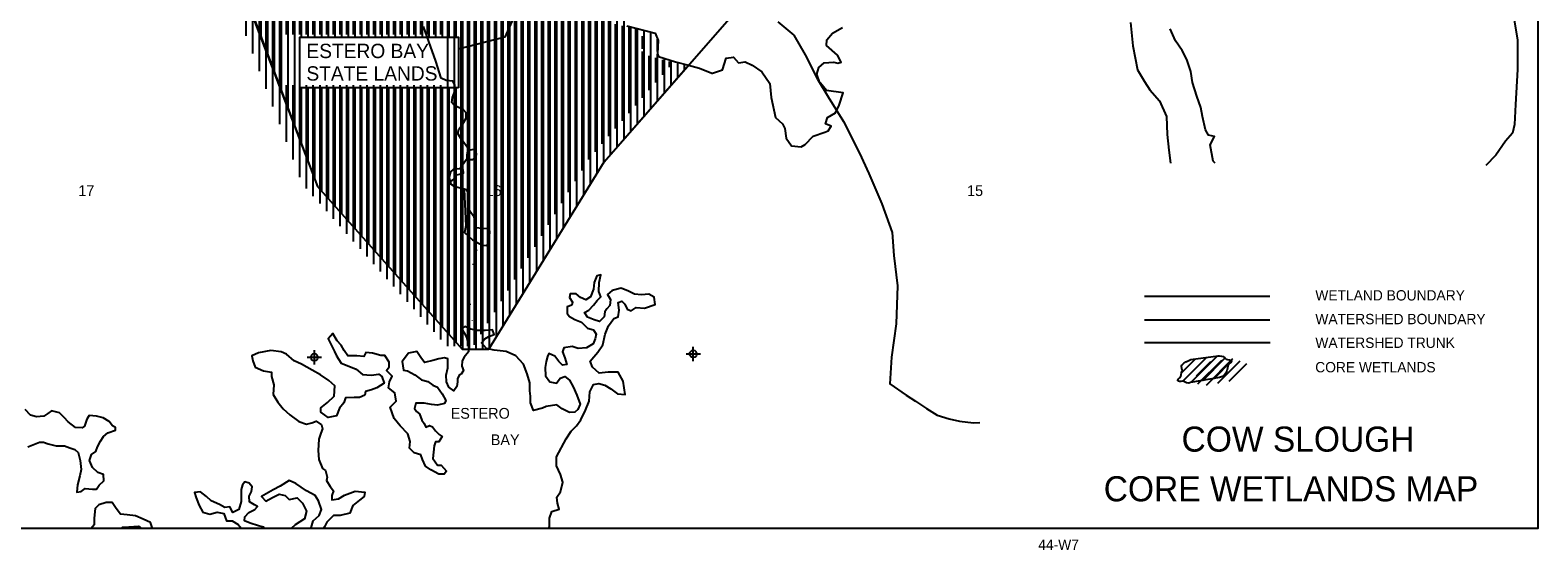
# Model space of a CAD drawing. Extents: x 184657 to 216657, y 772943 to 794247.
# Tile 2 of 4: x 195620 to 216657, y 772943 to 780192. Entities that reach past the tile are written whole.
import ezdxf
from ezdxf.enums import TextEntityAlignment as Align

# ---------------------------------------------------------------- set-up
doc = ezdxf.new("R2010")
doc.units = 0
doc.header["$LTSCALE"] = 400
doc.header["$PDMODE"] = 34
doc.header["$PDSIZE"] = 100
doc.linetypes.add('STREAM', pattern=[0])
doc.layers.get('0').update_dxf_attribs({"linetype": 'CONTINUOUS'})
for name, color, linetype in [('BORDER', 11, 'CONTINUOUS'), ('DIMS', 7, 'CONTINUOUS'), ('SEC', 2, 'CONTINUOUS'), ('TEXT', 2, 'CONTINUOUS'), ('TRUNKS', 5, 'STREAM'), ('WATER', 4, 'CONTINUOUS'), ('WETDBA', 11, 'CONTINUOUS'), ('WETFILL', 12, 'CONTINUOUS'), ('WSHEDS', 3, 'CONTINUOUS')]:
    doc.layers.add(name, color=color, linetype=linetype)

# ---------------------------------------------------------------- blocks, each defined once
blk = doc.blocks.new('*X')
at = {"color": 0}
for p, q in [((197059.756058, 784002.578617), (200273.501885, 787216.324444)), ((196812.711529, 783622.951566), (200292.629537, 787102.869574)), ((196933.203573, 783610.861088), (200295.264716, 786972.922232)), ((197073.971285, 783619.046279), (200309.197929, 786854.272923)), ((197212.713375, 783625.205848), (200327.834095, 786740.326568)), ((197348.214088, 783628.124039), (200342.507743, 786622.417695)), ((197483.7148, 783631.04223), (200438.094111, 786585.421541)), ((198275.101393, 783626.933694), (201227.421234, 786579.253535)), ((198408.412133, 783627.661912), (201361.67748, 786580.927259)), ((197621.536969, 783636.281877), (200559.64616, 786574.391068)), ((197759.895225, 783642.057612), (200687.597885, 786569.760272)), ((197895.620412, 783645.200278), (200820.559998, 786570.139864)), ((198021.665162, 783638.662506), (200953.522111, 786570.519455)), ((198147.709912, 783632.124734), (201090.214042, 786574.628865)), ((198541.722873, 783628.390131), (201470.631387, 786557.298645)), ((198671.411715, 783625.496451), (201564.659207, 786518.743944)), ((198800.734764, 783622.236979), (201654.735726, 786476.237941)), ((198930.655364, 783619.575057), (201742.721978, 786431.641671)), ((199063.593874, 783619.931047), (201830.708229, 786387.045401)), ((199196.532385, 783620.287036), (201918.694481, 786342.449131)), ((199331.78655, 783622.958679), (202004.124228, 786295.296358)), ((199469.871901, 783628.461509), (202005.487994, 786164.077601)), ((199610.980802, 783636.987888), (201990.094575, 786016.101662)), ((199752.084811, 783645.509376), (201982.133432, 785875.557997)), ((199883.106096, 783643.94814), (201975.438306, 785736.280349)), ((198209.40638, 781837.665901), (201970.359131, 785598.618653)), ((198341.988901, 781837.665901), (201965.279956, 785460.956956)), ((198474.571423, 781837.665901), (201959.55114, 785322.645618)), ((198607.153944, 781837.665901), (201953.473139, 785183.985097)), ((198739.736465, 781837.665901), (201948.200597, 785046.130033)), ((198872.318987, 781837.665901), (201944.404857, 784909.751771)), ((199004.901508, 781837.665901), (201975.473214, 784808.237607)), ((199137.48403, 781837.665901), (202011.554927, 784711.736798)), ((199270.066551, 781837.665901), (202049.131153, 784616.730503)), ((199402.649073, 781837.665901), (202090.889908, 784525.906737)), ((199502.586026, 781805.020333), (202136.377655, 784438.811962)), ((202000.922723, 784170.774509), (202176.41951, 784346.271296)), ((199502.586026, 781672.437811), (201915.37709, 784085.228875)), ((199502.586026, 781539.85529), (201909.2228, 783946.492065)), ((199502.586026, 781407.272769), (201933.045614, 783837.732357)), ((199502.586026, 781274.690247), (202027.54528, 783799.649501)), ((201999.260767, 783638.782467), (202147.112544, 783786.634244)), ((202120.163933, 783627.103111), (202256.450594, 783763.389773)), ((202236.813896, 783611.170552), (202369.630014, 783743.986671)), ((202365.547824, 783607.321959), (202492.89366, 783734.667795)), ((202496.733589, 783605.925203), (202613.565864, 783722.757478)), ((202623.153336, 783599.762428), (202748.97979, 783725.588882)), ((202749.548931, 783593.575502), (202878.331786, 783722.358357)), ((202875.406916, 783586.850966), (203008.091985, 783719.536034)), ((203012.962503, 783591.824031), (203093.09769, 783671.959218)), ((196274.573093, 782952.230609), (196818.211529, 783495.869044)), ((196282.440126, 783092.680164), (196677.990665, 783488.230703)), ((196290.041465, 782835.116459), (196958.432392, 783503.507386)), ((196328.351919, 782740.844391), (197098.653255, 783511.145728)), ((196339.617682, 783282.440241), (196537.769802, 783480.592361)), ((196352.620671, 783428.025751), (196397.548939, 783472.954019)), ((196378.45417, 782658.364121), (197233.698711, 783513.608663)), ((196407.01849, 782554.34592), (197366.445282, 783513.772712)), ((196432.354434, 782447.099342), (197499.191853, 783513.936761)), ((196472.350853, 782354.51324), (197631.938424, 783514.10081)), ((196520.542551, 782270.122416), (197767.090941, 783516.670806)), ((196566.743127, 782183.740471), (197902.4821, 783519.479444)), ((196664.721339, 782149.136161), (198037.87326, 783522.288082)), ((196790.96302, 782142.795321), (198173.26442, 783525.096721)), ((196945.629839, 782164.879618), (198358.092891, 783577.34267)), ((197100.296658, 782186.963916), (198492.181597, 783578.848855)), ((197254.963477, 782209.048214), (198626.270302, 783580.355039)), ((197409.630296, 782231.132511), (198760.359008, 783581.861223)), ((197532.449542, 782221.369236), (198894.447714, 783583.367408)), ((197648.715298, 782205.05247), (199031.143794, 783587.480966)), ((197764.981053, 782188.735704), (199169.243283, 783592.997934)), ((197875.567773, 782166.739902), (199307.342771, 783598.514901)), ((197926.270018, 782084.859626), (199445.44226, 783604.031868)), ((197976.972264, 782002.979351), (199578.345082, 783604.352169)), ((198027.67451, 781921.099075), (199711.175833, 783604.600398)), ((198078.376756, 781839.218799), (199844.006584, 783604.848627)), ((199502.586026, 781142.107726), (201910.985665, 783550.507364)), ((199502.586026, 781009.525204), (202014.251732, 783521.19091)), ((199611.949791, 780986.306448), (202147.62279, 783521.979447)), ((199746.524195, 780988.29833), (202278.58031, 783520.354445)), ((199881.098599, 780990.290213), (202404.774997, 783513.966611)), ((200015.673003, 780992.282095), (202531.20785, 783507.816943)), ((200150.247407, 780994.273978), (202660.242438, 783504.269009)), ((200284.82181, 780996.26586), (202784.076087, 783495.520136)), ((200419.396214, 780998.257742), (202898.669788, 783477.531316)), ((200553.970618, 781000.249625), (203023.529596, 783469.808602)), ((200688.545022, 781002.241507), (203149.787314, 783463.483799)), ((200823.119426, 781004.23339), (203207.223236, 783388.3372)), ((200957.69383, 781006.225272), (203212.96153, 783261.492972)), ((201092.268234, 781008.217154), (203209.16579, 783125.114711)), ((201226.842638, 781010.209037), (203204.516111, 782987.88251)), ((201361.417041, 781012.200919), (203193.557506, 782844.341383)), ((201495.991445, 781014.192801), (203184.726934, 782702.92829)), ((201630.565849, 781016.184684), (203181.128357, 782566.747191)), ((201765.140253, 781018.176566), (203180.220867, 782433.25718)), ((201899.714657, 781020.168449), (203183.530938, 782303.98473)), ((202034.289061, 781022.160331), (203209.761493, 782197.632764)), ((202168.863465, 781024.152213), (203294.57916, 782149.867909)), ((202303.437868, 781026.144096), (203373.076334, 782095.782561)), ((202438.012272, 781028.135978), (203421.176314, 782011.30002)), ((198093.75, 781814.392178), (198093.75, 781837.665901)), ((198187.5, 781662.99305), (198187.5, 781837.665901)), ((198281.25, 781511.593922), (198281.25, 781837.665901)), ((198375, 781308.128979), (198375, 781837.665901)), ((198468.75, 781061.484145), (198468.75, 781837.665901)), ((198562.5, 780814.839312), (198562.5, 781837.665901)), ((198656.25, 780568.194478), (198656.25, 781837.665901)), ((198750, 780321.549645), (198750, 781837.665901)), ((198843.75, 780074.904811), (198843.75, 781837.665901)), ((198937.5, 779828.259978), (198937.5, 781837.665901)), ((199031.25, 779581.615144), (199031.25, 781837.665901)), ((199125, 779334.970311), (199125, 781837.665901)), ((199218.75, 779088.325477), (199218.75, 781837.665901)), ((199312.5, 778841.680643), (199312.5, 781837.665901)), ((199406.25, 780092.95748), (199406.25, 781837.665901)), ((199500, 780092.95748), (199500, 781837.665901)), ((202572.586676, 781030.127861), (203458.358429, 781915.899613)), ((202707.16108, 781032.119743), (203479.158313, 781804.116976)), ((202841.735484, 781034.111625), (203507.848925, 781700.225067)), ((202976.309888, 781036.103508), (203566.681167, 781626.474787)), ((203110.884292, 781038.09539), (203636.697347, 781563.908445)), ((203245.458696, 781040.087273), (203710.234506, 781504.863083)), ((203380.033099, 781042.079155), (203782.734461, 781444.780517)), ((203514.607503, 781044.071037), (203841.447304, 781370.910838)), ((203649.181907, 781046.06292), (203894.267783, 781291.148796)), ((203783.756311, 781048.054802), (203933.442212, 781197.740703)), ((203918.330715, 781050.046685), (203996.079023, 781127.794992)), ((199593.75, 780092.95748), (199593.75, 780986.037067)), ((199687.5, 780092.95748), (199687.5, 780987.424693)), ((199781.25, 780092.95748), (199781.25, 780988.812319)), ((199875, 780092.95748), (199875, 780990.199945)), ((199968.75, 780092.95748), (199968.75, 780991.587572)), ((200062.5, 780092.95748), (200062.5, 780992.975198)), ((200156.25, 780092.95748), (200156.25, 780994.362824)), ((200250, 780092.95748), (200250, 780995.75045)), ((200343.75, 780092.95748), (200343.75, 780997.138076)), ((200437.5, 780092.95748), (200437.5, 780998.525703)), ((200531.25, 780092.95748), (200531.25, 780999.913329)), ((200625, 780092.95748), (200625, 781001.300955)), ((200718.75, 780092.95748), (200718.75, 781002.688581)), ((200812.5, 780092.95748), (200812.5, 781004.076208)), ((200906.25, 780092.95748), (200906.25, 781005.463834)), ((201000, 780092.95748), (201000, 781006.85146)), ((201093.75, 780092.95748), (201093.75, 781008.239086)), ((201187.5, 780092.95748), (201187.5, 781009.626713)), ((201281.25, 780092.95748), (201281.25, 781011.014339)), ((201375, 780092.95748), (201375, 781012.401965)), ((201468.75, 780092.95748), (201468.75, 781013.789591)), ((201562.5, 780092.95748), (201562.5, 781015.177218)), ((201656.25, 775743.979254), (201656.25, 781016.564844)), ((201750, 775743.979254), (201750, 781017.95247)), ((201843.75, 775743.979254), (201843.75, 781019.340096)), ((201937.5, 775743.979254), (201937.5, 781020.727723)), ((202031.25, 775763.125785), (202031.25, 781022.115349)), ((202125, 775915.280302), (202125, 781023.502975)), ((202218.75, 776067.434819), (202218.75, 781024.890601)), ((202312.5, 776219.589336), (202312.5, 781026.278228)), ((202406.25, 776371.743853), (202406.25, 781027.665854)), ((202500, 776523.89837), (202500, 781029.05348)), ((202593.75, 776676.052888), (202593.75, 781030.441106)), ((202687.5, 776828.207405), (202687.5, 781031.828733)), ((202781.25, 776980.361922), (202781.25, 781033.216359)), ((202875, 777132.516439), (202875, 781034.603985)), ((202968.75, 777284.670956), (202968.75, 781035.991611)), ((203062.5, 777436.825473), (203062.5, 781037.379238)), ((203156.25, 777588.97999), (203156.25, 781038.766864)), ((203250, 777741.134508), (203250, 781040.15449)), ((203343.75, 777893.289025), (203343.75, 781041.542116)), ((203437.5, 778045.443542), (203437.5, 781042.929742)), ((203531.25, 778197.598059), (203531.25, 781044.317369)), ((203625, 778349.752576), (203625, 781045.704995)), ((203718.75, 778458.844156), (203718.75, 781047.092621)), ((203812.5, 778566.16521), (203812.5, 781048.480247)), ((203906.25, 780496.120045), (203906.25, 781049.867874)), ((204000, 780546.134538), (204000, 781051.2555)), ((204093.75, 780843.438873), (204093.75, 780843.889598)), ((203906.25, 778673.486264), (203906.25, 780327.110775)), ((204000, 778780.807319), (204000, 780238.539106)), ((204093.75, 778888.128373), (204093.75, 780214.584964)), ((204187.5, 778995.449427), (204187.5, 780190.630823)), ((204281.25, 779102.770481), (204281.25, 780166.676681)), ((204375, 779894.768152), (204375, 780068.444908)), ((204375, 779210.091536), (204375, 779858.466463)), ((204468.75, 779317.41259), (204468.75, 779797.143607)), ((204562.5, 779424.733644), (204562.5, 779767.584034)), ((204656.25, 779532.054699), (204656.25, 779740.099091)), ((204750, 779639.375753), (204750, 779716.344471)), ((199406.25, 778595.03581), (199406.25, 779387.621099)), ((199500, 778348.390976), (199500, 779387.621099)), ((199593.75, 778101.746143), (199593.75, 779387.621099)), ((199687.5, 777944.425994), (199687.5, 779387.621099)), ((199781.25, 777839.17722), (199781.25, 779387.621099)), ((199875, 777733.928446), (199875, 779387.621099)), ((199968.75, 777628.679671), (199968.75, 779387.621099)), ((200062.5, 777523.430897), (200062.5, 779387.621099)), ((200156.25, 777418.182123), (200156.25, 779387.621099)), ((200250, 777312.933349), (200250, 779387.621099)), ((200343.75, 777207.684575), (200343.75, 779387.621099)), ((200437.5, 777102.435801), (200437.5, 779387.621099)), ((200531.25, 776997.187026), (200531.25, 779387.621099)), ((200625, 776891.938252), (200625, 779387.621099)), ((200718.75, 776786.689478), (200718.75, 779387.621099)), ((200812.5, 776681.440704), (200812.5, 779387.621099)), ((200906.25, 776576.19193), (200906.25, 779387.621099)), ((201000, 776470.943155), (201000, 779387.621099)), ((201093.75, 776365.694381), (201093.75, 779387.621099)), ((201187.5, 776260.445607), (201187.5, 779387.621099)), ((201281.25, 776155.196833), (201281.25, 779387.621099)), ((201375, 776049.948059), (201375, 779387.621099)), ((201468.75, 775944.699285), (201468.75, 779387.621099)), ((201562.5, 775839.45051), (201562.5, 779387.621099)), ((211896.364168, 775372.080426), (212092.523902, 775568.24016)), ((211913.295715, 775256.429451), (212245.765033, 775588.898769)), ((212031.395378, 775241.946593), (212399.006164, 775609.557379)), ((212191.384003, 775269.352696), (212502.233737, 775580.202431)), ((212351.372627, 775296.758799), (212594.571765, 775539.957937))]:
    blk.add_line(p, q, dxfattribs=at)

msp = doc.modelspace()

# ---------------------------------------------------------------- linework, layer by layer
at = {"color": 0}
msp.add_lwpolyline([(201595.08395, 779387.621099), (199383.781898, 779387.621099), (199383.781898, 780092.95748), (201595.08395, 780092.95748)], close=True, dxfattribs=at)
at = {"layer": 'BORDER', "color": 0}
msp.add_lwpolyline([(184657.014628, 773238.244206), (184657.014628, 794238.223206), (216656.982628, 794238.223206), (216656.982628, 773238.244206)], close=True, dxfattribs=at)
at = {"layer": 'DIMS', "color": 0}
for p, q in [((202541.740407, 780758.261574), (202241.653143, 780096.186835)), ((202241.653143, 780096.186835), (201595.08395, 779929.018379))]:
    msp.add_line(p, q, dxfattribs=at)
at = {"layer": 'SEC', "color": 0}
for p in [(199585.47251, 775629.629842), (204872.562911, 775676.382875)]:
    msp.add_point(p, dxfattribs=at)
at = {"layer": 'TRUNKS', "color": 0}
for points in [[(201744.734035, 778520.463164), (201627.689191, 778679.260179), (201588.332625, 778751.277982), (201599.20066, 778812.419094), (201655.90765, 778886.696374), (201701.694667, 778965.331601), (201703.820839, 779037.382298), (201664.48851, 779078.833873), (201542.173393, 779142.052682), (201505.024365, 779183.505989), (201513.703905, 779251.195275), (201550.740402, 779351.656597), (201546.311474, 779430.252006), (201515.707159, 779478.260413), (201426.18139, 779491.289244), (201356.29149, 779521.800073), (201281.872249, 779757.537825), (201109.007059, 780242.094099)], [(201709.181959, 778386.612515), (201621.763701, 778260.341698)], [(201485.779744, 778095.218322), (201485.779744, 778046.652623), (201534.345443, 778017.513204), (201670.3294, 777978.660645)], [(211167.158857, 775834.0497), (212922.642262, 775834.0497)]]:
    msp.add_lwpolyline(points, dxfattribs=at)
at = {"layer": 'WATER', "color": 0}
for points in [[(210974.829124, 780298.404546), (211006.169279, 779971.660573), (211070.943911, 779636.323746), (211170.365524, 779476.586821), (211244.945512, 779358.877226), (211377.91183, 779207.292244), (211476.947647, 778988.948533), (211483.666632, 778737.721482), (211507.350867, 778519.873796), (211530.408935, 778335.243795)], [(212155.374281, 778335.243795), (212125.916264, 778365.092214), (212085.542346, 778591.422526), (212144.920724, 778708.2503), (212061.306973, 778725.546234), (212019.941007, 778801.173384), (211979.291521, 778985.641707), (211955.001034, 779111.393016), (211897.44141, 779270.854373), (211840.102242, 779463.805321), (211815.977096, 779614.673825), (211758.472587, 779782.507579), (211692.32011, 779908.534458), (211601.105554, 780043.099076), (211526.856248, 780211.043058)], [(202856.310784, 773238.244206), (202865.583692, 773268.43049), (202866.355285, 773385.644061), (202900.451128, 773477.519983), (203001.140358, 773510.348209), (202976.574302, 773594.237529), (202968.753042, 773678.016622), (203019.483453, 773753.03752), (203053.854865, 773886.775432), (203021.081753, 773995.83706), (202963.24656, 774113.436427), (202964.073267, 774239.022395), (203099.685047, 774489.312512), (203167.380709, 774597.712774), (203243.228314, 774672.568331), (203302.386237, 774755.906514), (203370.247241, 774889.42397), (203421.308335, 775014.679256), (203430.562553, 775148.582508), (203481.458306, 775248.7206), (203556.920115, 775264.969372), (203640.478752, 775239.301041), (203723.872049, 775188.515516), (203815.527515, 775120.930081), (203924.313574, 775111.841204), (203908.17503, 775204.047808), (203892.036486, 775296.254413), (203825.884009, 775422.281291), (203683.553245, 775423.218226), (203557.857049, 775407.300137), (203466.31181, 775491.630367), (203433.373356, 775575.574801), (203483.99354, 775633.850904), (203543.041235, 775700.444291), (203610.681784, 775800.472155), (203645.163423, 775950.954862), (203687.797006, 776067.892864), (203763.809952, 776167.865615), (203822.582079, 776192.597012), (203839.933126, 776284.583161), (203823.904809, 776393.534562), (203874.249424, 776409.948675), (203915.835845, 776367.811116), (203948.884526, 776300.611478), (204007.32597, 776275.108488), (204074.635836, 776324.901965), (204191.794293, 776315.757974), (204342.828138, 776365.000314), (204326.744707, 776465.579316), (204251.668695, 776507.93733), (204151.144806, 776500.226297), (204050.731145, 776509.26006), (203967.282735, 776551.673187), (203867.089529, 776594.196542), (203741.283106, 776561.533657), (203673.918126, 776503.367782), (203715.339206, 776436.11303), (203706.41567, 776352.444165), (203664.222998, 776302.485346), (203638.830235, 776260.788698), (203630.016927, 776193.864629), (203562.596834, 776127.326356), (203487.410594, 776152.939574), (203395.534672, 776187.035417), (203354.113593, 776254.290169), (203412.940833, 776287.393964), (203480.360927, 776353.932237), (203531.036224, 776420.580737), (203581.601294, 776470.484442), (203556.980125, 776546.001365), (203557.806831, 776671.587333), (203583.640504, 776780.263164), (203524.923491, 776763.904165), (203490.827648, 776672.028243), (203481.848999, 776579.98698), (203439.27053, 776471.421376), (203372.015778, 776430.000297), (203296.884652, 776463.985913), (203238.608549, 776514.606097), (203154.88457, 776515.157234), (203146.18149, 776464.977961), (203187.602569, 776397.723209), (203178.954602, 776355.916333), (203111.810078, 776331.240049), (203111.203826, 776239.143673), (203144.417849, 776197.061228), (203219.493861, 776154.703214), (203311.369783, 776120.607371), (203394.542624, 776036.332255), (203478.101262, 776010.663923), (203519.577455, 775951.781569), (203502.391749, 775884.912613), (203476.833645, 775818.098771), (203384.351472, 775760.098238), (203267.082787, 775752.497433), (203183.524149, 775778.165764), (203066.200351, 775762.192561), (203049.069759, 775703.696003), (203082.008213, 775619.751569), (203106.519155, 775527.489851), (203047.857256, 775519.50325), (202997.953551, 775570.06832), (202939.84279, 775645.805697), (202856.339266, 775679.846427), (202839.318901, 775638.094665), (202822.133195, 775571.225709), (202804.837262, 775487.611958), (202812.438067, 775370.343273), (202870.493714, 775286.233498), (202962.479864, 775268.88245), (203013.155161, 775335.530951), (203080.299686, 775360.207234), (203146.948186, 775309.531937), (203196.576322, 775217.104877), (203246.039117, 775099.560624), (203295.446797, 774973.643973), (203261.461182, 774898.512847), (203219.378737, 774865.298824), (203143.972042, 774857.42245), (203043.83395, 774908.318203), (202968.868166, 774967.421012), (202817.999662, 774943.295867), (202767.599933, 774918.509356), (202641.79351, 774885.846471), (202600.647999, 774994.963212), (202601.254251, 775087.059589), (202593.377877, 775162.466284), (202594.094356, 775271.307457), (202553.059073, 775397.168994), (202503.706506, 775531.458043), (202395.636926, 775649.388093), (202262.064357, 775708.876698), (202094.726626, 775726.72377), (201986.050795, 775752.557443), (201919.567636, 775828.349934), (201961.815421, 775886.68115), (202020.642662, 775919.784945), (202096.159584, 775944.406115), (202071.483301, 776011.55064), (201970.959412, 776003.839607), (201862.11824, 776004.556086), (201770.13209, 776021.907134), (201686.628566, 776055.947863), (201644.546122, 776022.73384), (201685.967201, 775955.479088), (201710.698598, 775896.706962), (201735.099313, 775787.700448), (201734.548175, 775703.976469), (201675.445366, 775629.010684), (201649.997489, 775578.941638), (201641.129068, 775503.64517), (201665.860465, 775444.873044), (201632.040191, 775394.859112), (201606.812769, 775378.279657), (201581.364893, 775328.210611), (201581.089324, 775286.348622), (201572.276016, 775219.424552), (201530.02823, 775161.093336), (201463.379729, 775211.768633), (201430.386162, 775287.34067), (201422.620016, 775379.49216), (201448.398575, 775479.795594), (201449.225281, 775605.381562), (201399.101121, 775622.457041), (201323.639313, 775606.208269), (201239.749992, 775581.642213), (201122.37108, 775557.296612), (201072.577603, 775624.606478), (201014.521956, 775708.716253), (200897.143044, 775684.370653), (200812.647472, 775567.70822), (200828.620675, 775450.384422), (200887.172346, 775441.626227), (200987.255325, 775382.358077), (201078.910791, 775314.772642), (201170.841827, 775289.049197), (201237.490328, 775238.373899), (201304.304169, 775212.815795), (201370.677101, 775120.278508), (201420.305237, 775027.851448), (201403.284872, 774986.099686), (201302.650756, 774961.643858), (201218.981891, 774970.567394), (201118.623344, 774987.973555), (201001.409773, 774988.745148), (200984.168953, 774913.503794), (201009.010578, 774871.476463), (201050.652112, 774837.711303), (201083.590566, 774753.766869), (201116.749475, 774703.312026), (201141.535986, 774652.912298), (201191.935715, 774677.698809), (201233.687477, 774660.678444), (201275.16367, 774601.79609), (201325.067375, 774551.23102), (201366.764023, 774525.838257), (201324.406009, 774450.762245), (201274.171622, 774451.092928), (201257.04103, 774392.59637), (201239.138845, 774216.886241), (201305.511776, 774124.348954), (201355.746164, 774124.018272), (201430.546607, 774039.798269), (201396.781447, 773998.156734), (201321.429865, 773998.652758), (201212.974489, 774057.976023), (201137.953591, 774108.706434), (201096.697853, 774201.07838), (201072.021569, 774268.222904), (200980.090534, 774293.94635), (200913.552261, 774361.366443), (200922.53091, 774453.407706), (200889.757798, 774562.469334), (200781.633104, 774672.026986), (200698.57049, 774773.046898), (200641.010867, 774932.508255), (200725.285984, 775015.681096), (200709.312781, 775133.004894), (200617.657314, 775200.590329), (200634.953248, 775284.20408), (200668.993977, 775367.707604), (200594.13842, 775443.555209), (200627.958694, 775493.569142), (200628.399604, 775560.548325), (200570.399071, 775653.030498), (200511.792285, 775653.416295), (200394.79917, 775687.677479), (200302.757907, 775696.656129), (200277.254917, 775638.214685), (200176.841256, 775647.248448), (200051.255287, 775648.075155), (200001.516924, 775723.757418), (199960.150958, 775799.384568), (199901.929969, 775858.37715), (199843.984549, 775959.231721), (199776.509342, 775884.32105), (199817.820194, 775800.321502), (199867.44833, 775707.894443), (199892.179727, 775649.122316), (199958.497545, 775548.212631), (200067.063149, 775505.634163), (200167.256355, 775463.110808), (200258.856708, 775387.152975), (200376.015164, 775378.008984), (200484.966565, 775394.037301), (200526.608099, 775360.272141), (200559.491439, 775267.955309), (200458.581754, 775201.637491), (200383.064832, 775177.016321), (200299.175511, 775152.450265), (200290.472431, 775102.270992), (200214.900394, 775069.277424), (200139.548813, 775069.773448), (200022.280129, 775062.172643), (199996.722025, 774995.358801), (199937.619216, 774920.393016), (199895.040747, 774811.827413), (199777.661835, 774787.481812), (199677.689085, 774863.494758), (199678.074881, 774922.101543), (199770.667282, 774996.846873), (199863.36991, 775088.336998), (199872.679242, 775230.612649), (199789.451287, 775306.515368), (199672.733741, 775382.638542), (199555.96108, 775450.389318), (199405.809056, 775535.105345), (199305.61585, 775577.6287), (199197.380929, 775670.441556), (199122.249803, 775704.427171), (198980.029266, 775722.108901), (198803.988455, 775689.776699), (198711.616509, 775648.520961), (198727.920395, 775581.43155), (198760.803735, 775489.114718), (198877.686623, 775438.108738), (198986.417568, 775420.647463), (198986.031772, 775362.040678), (199018.74977, 775244.606652), (199009.495552, 775110.703399), (199075.758256, 775001.421316), (199150.503586, 774908.828916), (199242.048825, 774824.498685), (199367.028542, 774731.575602), (199475.649259, 774697.369531), (199551.111068, 774713.618303), (199609.883195, 774738.3497), (199684.904093, 774687.619288), (199701.263092, 774628.902276), (199675.760102, 774570.460832), (199650.091771, 774486.902194), (199640.672211, 774327.881748), (199648.217902, 774202.240665), (199697.625583, 774076.324014), (199739.322231, 774050.931252), (199763.833173, 773958.669533), (199755.130093, 773908.49026), (199804.813343, 773824.435598), (199854.661934, 773765.49813), (199829.10383, 773698.684288), (199828.718033, 773640.077503), (199920.924638, 773656.216047), (200004.979299, 773705.899297), (200156.068258, 773763.514034), (200289.916397, 773745.887418), (200281.158202, 773687.335747), (200213.848337, 773637.542269), (200121.255936, 773562.79694), (200078.677467, 773454.231336), (199944.498646, 773421.623565), (199852.402269, 773422.229816), (199759.69964, 773330.739691), (199725.769138, 773263.980963), (199712.688286, 773238.244206)], [(195588.596969, 774379.674009), (195748.11344, 774445.606031), (195806.720225, 774445.220234), (195873.534067, 774419.662131), (195982.209898, 774393.828458), (196099.423469, 774393.056865), (196174.609708, 774367.443647), (196241.42355, 774341.885543), (196291.382369, 774299.692871), (196315.783083, 774190.686357), (196331.701173, 774064.990161), (196314.350125, 773973.004012), (196280.033827, 773847.638498), (196271.000064, 773747.224837), (196329.661963, 773755.211439), (196388.544317, 773796.687632), (196488.957978, 773787.653869), (196547.564763, 773787.268072), (196581.440151, 773845.654402), (196648.805131, 773903.820277), (196641.038985, 773995.971768), (196565.852745, 774021.584986), (196490.942074, 774089.060193), (196449.74145, 774189.804537), (196475.409781, 774273.363174), (196534.292135, 774314.839367), (196559.850239, 774381.653209), (196602.208253, 774456.729221), (196644.511153, 774523.432836), (196703.44862, 774573.281427), (196812.565362, 774614.426937), (196812.785817, 774647.916529), (196771.089169, 774673.309291), (196721.240578, 774732.246759), (196637.847282, 774783.032284), (196545.916246, 774808.75573), (196445.502585, 774817.789493), (196411.682311, 774767.775561), (196377.531354, 774667.527241), (196343.876421, 774642.630502), (196251.835158, 774651.609152), (196151.862407, 774727.622098), (196093.641418, 774786.61468), (196027.103145, 774854.034773), (195918.427314, 774879.868446), (195867.972471, 774846.709537), (195809.090117, 774805.233344), (195708.566229, 774797.522312), (195625.007591, 774823.190643), (195550.152034, 774899.038248)], [(198882.497008, 773238.244206), (198880.101837, 773261.175057), (198804.860483, 773278.415876), (198687.867368, 773312.677061), (198612.736242, 773346.662676), (198613.122038, 773405.269462), (198672.11462, 773463.490451), (198756.114168, 773504.801302), (198789.879328, 773546.442837), (198748.18268, 773571.835599), (198681.479066, 773614.138499), (198673.602692, 773689.545194), (198707.533194, 773756.303922), (198716.346502, 773823.227991), (198674.815195, 773873.737948), (198616.318637, 773890.86854), (198582.553477, 773849.227005), (198565.367771, 773782.35805), (198564.871747, 773707.006469), (198564.265495, 773614.910092), (198530.059425, 773506.289374), (198446.059877, 773464.978523), (198404.693911, 773540.605672), (198337.659614, 773532.674185), (198262.583602, 773575.032198), (198145.700714, 773626.038179), (198079.107327, 773685.085874), (197995.824259, 773752.616195), (197912.045166, 773744.794935), (197936.666335, 773669.278012), (197977.811846, 773560.161271), (198027.439982, 773467.734211), (198127.743415, 773441.955652), (198228.377531, 773466.411481), (198320.363681, 773449.060433), (198361.564305, 773348.31609), (198436.915886, 773347.820066), (198520.309182, 773297.034541), (198567.767752, 773238.244206)], [(199544.793171, 773238.244206), (199541.466157, 773248.44867), (199567.244716, 773348.752104), (199651.464719, 773423.552547), (199685.505448, 773507.056071), (199644.415052, 773624.54521), (199594.676688, 773700.227474), (199477.904028, 773767.97825), (199327.862231, 773869.439073), (199236.041423, 773911.907314), (199109.904317, 773829.010042), (199009.104859, 773779.43702), (198849.423048, 773688.387804), (198907.588923, 773621.022825), (199000.015982, 773670.650961), (199092.443042, 773720.279097), (199176.056793, 773702.983163), (199234.277782, 773643.990581), (199343.284296, 773668.391296), (199418.139853, 773592.543691), (199476.03016, 773483.316722), (199450.196487, 773374.64089), (199315.686983, 773291.798732), (199261.422708, 773238.244206)], [(197325.299901, 773238.244206), (197298.049316, 773321.825948), (197197.911224, 773372.7217), (197089.345621, 773415.300169), (196972.242277, 773432.816558), (196880.201014, 773441.795207), (196822.090253, 773517.532585), (196764.034606, 773601.64236), (196680.310627, 773602.193498), (196579.621397, 773569.365272), (196529.056327, 773519.461567), (196511.42971, 773385.613428), (196510.823459, 773293.517051), (196473.447018, 773238.244206)], [(196890.660533, 773238.244206), (196912.478103, 773257.381998), (196996.257196, 773265.203258), (197130.270676, 773272.693836), (197173.966459, 773238.244206)]]:
    msp.add_lwpolyline(points, dxfattribs=at)
for points in [[(201740.747306, 778519.729799), (201810.649921, 778532.588495), (201843.178556, 778469.167645), (201836.464659, 778421.16295), (201788.302713, 778382.03274), (201716.269462, 778384.462901), (201716.509082, 778454.320587), (201725.41352, 778504.500847)], [(201661.221393, 778247.117784), (201587.035042, 778258.287644), (201523.689073, 778247.589536), (201484.281802, 778214.978532), (201464.364755, 778136.456028), (201477.320797, 778094.933098), (201510.074076, 778097.003828), (201540.719183, 778120.912574), (201549.616132, 778168.909781), (201608.610972, 778183.988971), (201667.605812, 778199.06816)], [(201677.727334, 777967.627133), (201700.003668, 777461.076538), (201682.224745, 777369.448229), (201791.025438, 777266.470346), (201926.120109, 777191.78229), (201987.238096, 777189.38957), (202024.507243, 777235.106379), (202033.756135, 777385.707062), (202007.6868, 777422.908816), (201933.463009, 777423.163412), (201833.072537, 777432.240077), (201839.838851, 777495.526141), (201813.941743, 777582.938106), (201755.291358, 777668.279341), (201740.272073, 777744.738602), (201751.681553, 777888.78264), (201714.809277, 777958.767624), (201679.932851, 777974.168803)]]:
    msp.add_lwpolyline(points, close=True, dxfattribs=at)
at = {"layer": 'WETDBA', "color": 0}
msp.add_line((211169.911095, 776479.690976), (212918.034761, 776479.690976), dxfattribs=at)
for points in [[(196567.547618, 782181.683907), (196715.725901, 782132.052493), (197436.025594, 782234.901397), (197871.176002, 782173.832278), (198323.751809, 781442.956729), (199628.274946, 778010.915213), (201647.540708, 775743.979254), (202019.452866, 775743.979254), (203628.702296, 778355.761334), (204805.050774, 779702.395562)], [(203943.736213, 780252.915114), (204342.011874, 780151.151363), (204383.373594, 780047.450982), (204373.295845, 779863.694855), (204386.538852, 779823.064956), (204622.744718, 779748.588746), (204805.050774, 779702.395562)], [(204805.050774, 779702.395562), (204959.812977, 779663.181512), (205130.702204, 779591.259276), (205141.143385, 779592.501648), (205280.105504, 779638.51021), (205330.781319, 779799.653306), (205435.790208, 779814.641811), (205504.256041, 779734.016176), (205598.372847, 779749.55077), (205693.369202, 779703.560741), (205828.719473, 779610.680429), (205939.946705, 779449.240332), (205958.278795, 779254.942273), (206020.074132, 778972.983416), (206117.203532, 778884.001435), (206150.723474, 778821.561102), (206170.776655, 778687.468032), (206242.572477, 778576.223484), (206379.073028, 778562.352484), (206432.138086, 778595.045106), (206546.904546, 778712.648615), (206707.041386, 778769.848415), (206756.974862, 778785.36385), (206797.391212, 778854.007696), (206719.405159, 778885.630709), (206743.282815, 778973.735298), (206858.409005, 779040.291214), (206906.876979, 779143.740335), (206964.458468, 779318.988373), (206731.036503, 779351.953588), (206646.339479, 779453.141721), (206640.687303, 779457.569449), (206597.36344, 779578.918624), (206622.74276, 779673.254544), (206700.675352, 779737.602933), (206827.429772, 779744.978354), (206832.215996, 779743.404991), (206890.701442, 779732.54443), (206936.460917, 779744.593276), (206886.915302, 779845.352449), (206733.643349, 779978.268361), (206735.444483, 780058.758631), (206816.801017, 780148.990702), (206954.854538, 780227.911312)]]:
    msp.add_lwpolyline(points, dxfattribs=at)
msp.add_lwpolyline([(211632.806042, 775299.411007), (211632.871764, 775310.174469), (211640.878887, 775328.782941), (211659.042999, 775342.019221), (211674.959101, 775363.162728), (211681.25371, 775383.360356), (211686.012617, 775410.599753), (211688.558366, 775427.949908), (211692.849053, 775449.020882), (211691.69151, 775470.986231), (211683.857215, 775504.186767), (211691.27802, 775520.789565), (211718.41003, 775545.452541), (211746.800357, 775564.654143), (211779.906453, 775580.526033), (211816.318601, 775597.238845), (212195.535743, 775648.361536), (212215.204887, 775649.533099), (212242.737444, 775645.77703), (212267.228189, 775637.446953), (212287.944662, 775622.107531), (212306.910064, 775602.0427), (212326.9782, 775598.045173), (212352.782468, 775593.29503), (212373.118352, 775586.138468), (212388.404121, 775574.563678), (212379.561333, 775560.122336), (212346.121768, 775536.646019), (212331.326603, 775511.046604), (212326.381246, 775476.775955), (212317.823532, 775438.508855), (212299.237445, 775403.173351), (212269.874752, 775365.750877), (212215.656497, 775347.424572), (211812.505813, 775278.364729), (211786.334776, 775270.056958), (211755.647567, 775274.262843), (211706.970628, 775293.791502), (211696.93174, 775295.000945), (211675.235014, 775290.82788), (211658.434374, 775289.351765), (211645.11397, 775293.738645)], close=True, dxfattribs=at)
at = {"layer": 'WSHEDS', "color": 0}
for p, q in [((216306.12759, 780444.146435), (216374.521934, 780055.857154)), ((216374.521934, 780055.857154), (216372.252998, 779643.271088)), ((216372.252998, 779643.271088), (216344.89218, 779156.766862)), ((216344.89218, 779156.766862), (216332.761641, 778874.71491)), ((216332.761641, 778874.71491), (216303.891279, 778754.973246)), ((216204.53217, 778642.672187), (216069.443871, 778445.932015)), ((216303.891279, 778754.973246), (216204.53217, 778642.672187)), ((216069.443871, 778445.932015), (215931.139478, 778305.633262))]:
    msp.add_line(p, q, dxfattribs=at)
for points in [[(194142.095676, 783666.110582), (194249.345167, 783545.538639), (194461.745795, 783352.041968), (194739.42392, 783166.203518), (194855.056633, 783136.122393), (195556.461797, 782776.509387), (196254.555218, 782286.518807), (196715.725901, 782132.052493), (197436.025594, 782234.901397), (197871.176002, 782173.832278), (198323.751809, 781442.956729), (198593.633451, 780764.535871), (199628.274946, 778010.915213), (201647.540708, 775743.979254), (202019.452866, 775743.979254), (203628.702296, 778355.761334), (206019.196818, 781092.298853), (206019.196818, 783164.458229)], [(206053.903533, 780310.096437), (206275.037452, 780121.976741), (206432.231169, 779849.573073), (206606.688309, 779510.071286), (206753.438644, 779262.410432), (206966.666534, 778919.168949), (207189.930561, 778477.130743), (207322.362071, 778190.757317), (207503.425934, 777770.110082), (207645.796617, 777367.308049), (207672.262295, 777049.779012), (207722.83083, 776626.322928), (207702.290054, 776097.463397), (207639.762433, 775628.78498), (207616.567949, 775258.63179), (207844.929154, 775102.210698), (207971.41329, 775016.879524), (208126.011476, 774913.761327), (208273.615086, 774821.261045), (208442.609667, 774770.960926), (208587.016576, 774738.428439), (208780.850934, 774716.203586), (208870.060429, 774718.89852)], [(211169.911095, 776148.988801), (212918.034761, 776148.988801)]]:
    msp.add_lwpolyline(points, dxfattribs=at)

# ---------------------------------------------------------------- block references
at = {"layer": 'WETFILL', "color": 0}
for p in [(-210.466566, 37.860999), (0, 0), (0, 0)]:
    msp.add_blockref('*X', p, dxfattribs=at)

# ---------------------------------------------------------------- texts
at = {"color": 0}
msp.add_text('ESTERO', height=150, dxfattribs=at).set_placement((201899.961487, 774771.889753), align=Align.CENTER)
msp.add_text('BAY', height=150, dxfattribs=at).set_placement((202047.357094, 774403.161735))
at = {"layer": 'TEXT', "color": 0}
for s, height, p in [('ESTERO BAY', 200, (199475.07, 779802.198956)), ('STATE LANDS', 200, (199475.07, 779488.436308)), ('17', 150, (196292.133228, 777878.117873)), ('16', 150, (201974.420339, 777878.117873)), ('15', 150, (208693.055098, 777878.117873)), ('WATERSHED BOUNDARY', 144, (213552.554045, 776090.257217)), ('WATERSHED TRUNK', 144, (213552.554045, 775759.555041)), ('44-W7', 144, (209686.357901, 772942.778447))]:
    msp.add_text(s, height=height, dxfattribs=at).set_placement(p)
for s, p in [('COW SLOUGH', (213310.985913, 774312.212919)), ('CORE WETLANDS MAP', (213212.87144, 773619.399638))]:
    msp.add_text(s, height=349.99965, dxfattribs=at).set_placement(p, align=Align.CENTER)
at = {"layer": 'TRUNKS', "color": 0}
for p in [(201845.165915, 777114.191207), (201777.173937, 776918.385121), (201738.321378, 776703.152755), (201796.600217, 776507.346669), (201748.034518, 776360.106282), (201767.460797, 776135.160777)]:
    msp.add_text('.', height=100, dxfattribs=at).set_placement(p)
at = {"layer": 'WETDBA', "color": 0}
for s, p in [('WETLAND BOUNDARY', (213552.554045, 776420.959392)), ('CORE WETLANDS', (213550.701323, 775418.562135))]:
    msp.add_text(s, height=144, dxfattribs=at).set_placement(p)

doc.saveas('drawing.dxf')
